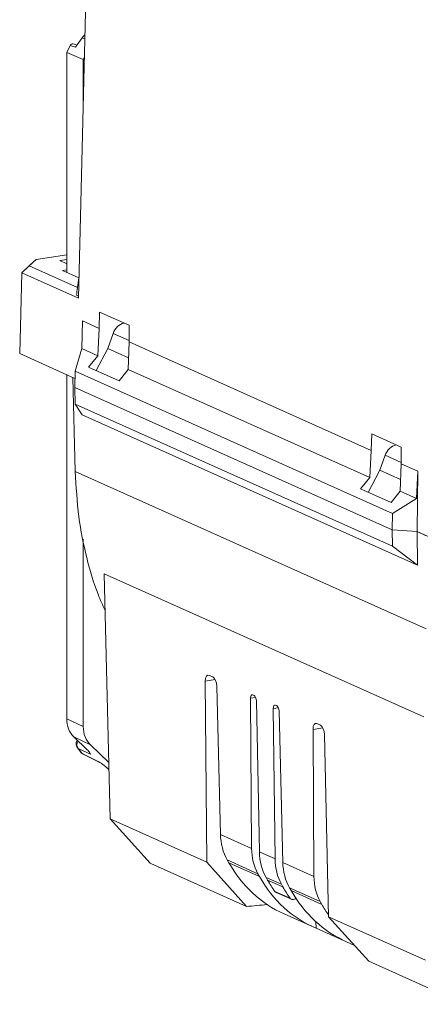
# Model space of a CAD drawing. Header units: millimetres. Extents: x 52 to 151, y 96 to 229.
# Tile 1 of 4: x 52 to 87, y 96 to 183. Entities that reach past the tile are written whole.
import ezdxf

# ---------------------------------------------------------------- set-up
doc = ezdxf.new("R2010")
doc.units = ezdxf.units.MM

msp = doc.modelspace()

# ---------------------------------------------------------------- linework, layer by layer
at = {"color": 7, "linetype": 'Continuous', "lineweight": 15}
for p, q in [((58.18, 214.025), (56.798, 158.14)), ((57.137, 181.137), (56.551, 180.303)), ((55.773, 179.841), (56.062, 180.442)), ((56.68, 180.486), (56.328, 180.587)), ((57.228, 179.212), (55.773, 179.841)), ((55.773, 179.841), (55.773, 160.417)), ((57.324, 179.413), (57.228, 179.212)), ((57.228, 179.212), (57.228, 175.522)), ((55.773, 161.978), (53.074, 161.575)), ((51.802, 160.396), (52.53, 161.1)), ((51.802, 160.396), (52.467, 160.988)), ((53.074, 161.575), (52.467, 160.988)), ((52.467, 160.988), (56.716, 159.083)), ((52.53, 161.1), (53.074, 161.575)), ((55.773, 161.563), (55.155, 161.47)), ((55.155, 161.47), (55.773, 161.193)), ((51.798, 160.382), (51.622, 153.256)), ((51.798, 160.382), (51.802, 160.396)), ((56.798, 158.14), (51.798, 160.382)), ((55.773, 160.636), (55.406, 160.581)), ((55.406, 160.581), (56.842, 159.938)), ((56.844, 159.937), (56.685, 158.875)), ((56.635, 158.405), (56.803, 158.329)), ((58.638, 155.473), (58.674, 156.92)), ((61.28, 155.751), (58.674, 156.92)), ((57.093, 153.702), (57.154, 156.138)), ((58.638, 155.473), (57.154, 156.138)), ((60.807, 155.948), (60.807, 155.963)), ((61.271, 154.293), (61.28, 155.751)), ((58.638, 155.473), (58.522, 153.061)), ((59.863, 155.04), (59.386, 153.719)), ((61.271, 154.293), (61.198, 151.862)), ((82.638, 144.714), (61.271, 154.293)), ((56.498, 151.07), (51.622, 153.256)), ((57.093, 153.702), (56.508, 151.7)), ((58.522, 153.061), (57.093, 153.702)), ((57.696, 152.062), (58.522, 153.061)), ((59.386, 153.719), (58.356, 151.766)), ((59.386, 153.719), (61.229, 152.893)), ((55.773, 151.395), (55.773, 121.026)), ((56.508, 151.7), (56.485, 150.248)), ((84.508, 139.148), (56.508, 151.7)), ((57.696, 152.062), (60.388, 150.855)), ((60.388, 150.855), (61.198, 151.862)), ((61.2, 151.921), (61.121, 151.766)), ((82.522, 142.303), (61.198, 151.862)), ((56.498, 151.07), (56.322, 151.149)), ((56.322, 151.149), (56.526, 142.837)), ((84.485, 137.696), (56.485, 150.248)), ((56.485, 150.248), (56.508, 148.802)), ((84.508, 136.25), (56.508, 148.802)), ((56.508, 148.802), (57.118, 147.853)), ((86.717, 134.584), (57.118, 147.853)), ((82.674, 146.161), (82.638, 144.714)), ((82.674, 146.161), (85.28, 144.992)), ((84.807, 145.204), (84.807, 145.189)), ((82.638, 144.714), (82.522, 142.303)), ((83.863, 144.281), (83.386, 142.961)), ((85.28, 144.992), (85.271, 143.534)), ((85.271, 143.534), (85.198, 141.103)), ((86.754, 142.869), (85.271, 143.534)), ((83.386, 142.961), (82.356, 141.007)), ((85.229, 142.135), (83.386, 142.961)), ((86.754, 142.869), (86.627, 140.462)), ((86.671, 137.544), (86.754, 142.869)), ((82.522, 142.303), (81.696, 141.303)), ((84.388, 140.096), (81.696, 141.303)), ((85.198, 141.103), (84.388, 140.096)), ((85.2, 141.162), (85.121, 141.008)), ((86.627, 140.462), (85.198, 141.103)), ((86.627, 140.462), (84.508, 139.148)), ((84.508, 139.148), (84.485, 137.696)), ((84.485, 137.696), (86.671, 137.544)), ((84.485, 137.696), (84.508, 136.25)), ((92.121, 135.101), (86.671, 137.544)), ((87.421, 137.208), (86.671, 137.544)), ((86.717, 134.584), (86.671, 137.544)), ((57.228, 136.869), (57.228, 120.325)), ((84.508, 136.25), (86.717, 134.584)), ((87.263, 121.182), (59.069, 133.821)), ((59.069, 133.821), (59.602, 112.173)), ((67.993, 124.342), (68.136, 108.348)), ((68.648, 124.71), (68.332, 124.851)), ((69.331, 110.809), (69.008, 123.89)), ((72.083, 109.575), (71.994, 122.833)), ((72.188, 123.123), (72.294, 123.075)), ((72.5, 122.604), (72.769, 109.268)), ((73.996, 121.933), (74.145, 108.651)), ((74.19, 122.225), (74.295, 122.178)), ((74.831, 108.343), (74.501, 121.71)), ((77.496, 120.085), (77.583, 107.11)), ((78.151, 120.449), (77.836, 120.591)), ((56.407, 119.413), (57.58, 118.28)), ((78.873, 103.535), (78.512, 119.627)), ((57.862, 118.713), (59.48, 117.15)), ((57.224, 117.889), (58.585, 117.217)), ((59.602, 112.173), (68.136, 108.348)), ((59.602, 112.173), (59.603, 112.173)), ((59.603, 112.173), (63.117, 108.282)), ((63.117, 108.282), (63.175, 108.233)), ((71.616, 104.448), (63.175, 108.233)), ((71.616, 104.448), (68.136, 108.348)), ((69.931, 108.556), (70.069, 108.314)), ((72.774, 107.101), (72.641, 107.341)), ((73.359, 107.019), (73.495, 106.778)), ((74.714, 106.412), (74.848, 106.171)), ((75.569, 105.848), (75.431, 106.09)), ((74.245, 105.683), (75.586, 105.082)), ((78.141, 104.875), (78.274, 104.635)), ((74.945, 103.795), (77.556, 102.625)), ((78.873, 103.535), (87.406, 99.709)), ((78.873, 103.535), (82.413, 99.608)), ((77.768, 102.533), (77.751, 103.1)), ((80.233, 101.428), (77.768, 102.533)), ((80.445, 101.33), (81.143, 101.017)), ((90.877, 95.814), (82.413, 99.608))]:
    msp.add_line(p, q, dxfattribs=at)
at = {"color": 8, "linetype": 'Continuous', "lineweight": 0}
for p, q in [((57.364, 181.039), (57.137, 181.137)), ((56.551, 180.303), (56.062, 180.442)), ((59.863, 155.04), (61.271, 154.408)), ((85.271, 143.649), (83.863, 144.281)), ((87.476, 128.963), (56.526, 142.837)), ((67.993, 124.342), (68.864, 124.473)), ((72.437, 122.9), (71.994, 122.833)), ((74.44, 121.999), (73.996, 121.933)), ((55.773, 121.026), (57.228, 120.325)), ((78.366, 120.215), (77.496, 120.085)), ((57.862, 118.713), (56.407, 119.413)), ((57.867, 117.887), (56.782, 118.399)), ((57.134, 117.952), (58.495, 117.281)), ((69.331, 110.809), (72.083, 109.575)), ((74.145, 108.651), (72.769, 109.268)), ((72.641, 107.341), (69.931, 108.556)), ((72.774, 107.101), (70.069, 108.314)), ((74.831, 108.343), (77.583, 107.11)), ((74.714, 106.412), (73.359, 107.019)), ((74.848, 106.171), (73.495, 106.778)), ((78.141, 104.875), (75.431, 106.09)), ((74.126, 105.782), (75.468, 105.18)), ((78.274, 104.635), (75.569, 105.848))]:
    msp.add_line(p, q, dxfattribs=at)
at = {"color": 8, "linetype": 'Continuous', "lineweight": 0, "flags": 128}
for points in [[(56.699, 118.476), (56.735, 118.436), (56.782, 118.399)], [(57.053, 118.026), (57.087, 117.99), (57.134, 117.952)], [(57.134, 117.952), (57.187, 117.91), (57.224, 117.889)]]:
    msp.add_lwpolyline(points, dxfattribs=at)
at = {"color": 7, "linetype": 'Continuous', "lineweight": 15, "flags": 128}
msp.add_lwpolyline([(58.585, 117.217), (58.547, 117.239), (58.495, 117.281)], dxfattribs=at)
at = {"color": 7, "linetype": 'Continuous', "lineweight": 15}
for centre, radius, start, end in [((56.881, 118.923), 0.247, 130.56762, 147.06026), ((57.092, 118.784), 0.5, 146.66676, 218.0827), ((57.445, 118.337), 0.5, 218.46473, 243.73972)]:
    msp.add_arc(centre, radius, start, end, dxfattribs=at)
at = {"color": 8, "linetype": 'Continuous', "lineweight": 0}
msp.add_arc((57.158, 118.74), 0.509, 140.31289, 222.2146, dxfattribs=at)
at = {"color": 7, "linetype": 'Continuous', "lineweight": 15}
for centre, major_axis, ratio, start_param, end_param in [((57.799, 180.804), (0.712, 0.747), 0.701831, 1.438512, 1.781047), ((56.249, 180.349), (0.102, 0.229), 0.834238, 0.116695, 1.533588), ((60.899, 154.718), (0.564, 1.171), 0.831807, 0.586373, 1.693851), ((84.899, 143.959), (0.564, 1.171), 0.831807, 0.586373, 1.693851), ((68.343, 124.177), (-0.117, 0.69), 0.478313, 5.97407, 7.531776), ((68.659, 124.035), (-0.117, 0.69), 0.478313, 4.420727, 5.97407), ((72.195, 122.737), (-0.067, 0.394), 0.478313, 5.97407, 7.527413), ((72.3, 122.69), (-0.067, 0.394), 0.478313, 4.412, 5.97407), ((74.196, 121.84), (-0.067, 0.394), 0.478313, 5.97407, 7.536139), ((74.301, 121.793), (-0.067, 0.394), 0.478313, 4.420727, 5.97407), ((57.938, 121.349), (1.024, 2.281), 0.836487, 2.063307, 2.848579), ((59.393, 120.649), (1.024, 2.281), 0.836487, 2.063307, 2.848579), ((77.846, 119.916), (-0.117, 0.69), 0.478313, 5.97407, 7.527413), ((78.162, 119.775), (-0.117, 0.69), 0.478313, 4.416363, 5.97407), ((73.659, 111.541), (1.913, 4.62), 0.84083, 2.056001, 2.562146), ((76.413, 110.306), (2.17, 4.505), 0.831807, 2.10297, 2.609115), ((77.098, 109.999), (1.98, 4.591), 0.838725, 2.06828, 2.574425), ((78.475, 109.382), (2.108, 4.534), 0.834209, 2.091765, 2.59791), ((80.631, 116.77), (5.421, 13.089), 0.84083, 2.562146, 3.117391), ((79.159, 109.075), (1.913, 4.62), 0.84083, 2.056001, 2.562146), ((83.46, 115.502), (6.147, 12.764), 0.831807, 2.609115, 3.183976), ((81.913, 107.841), (2.17, 4.505), 0.831807, 2.10297, 2.609115), ((84.088, 115.22), (5.61, 13.007), 0.838725, 2.574425, 2.668831), ((85.503, 114.586), (5.973, 12.845), 0.834209, 2.59791, 2.692316), ((74.407, 106.049), (0.158, 0.367), 0.838725, 2.668831, 3.129671), ((75.752, 105.446), (0.169, 0.363), 0.834209, 2.692316, 4.349353), ((86.131, 114.305), (5.421, 13.089), 0.84083, 2.562146, 3.117391), ((99.275, 602.056), (219.801, 464.367), 0.833019, 3.596106, 3.600264), ((88.96, 113.036), (6.147, 12.764), 0.831807, 2.609115, 2.700614)]:
    msp.add_ellipse(centre, major_axis=major_axis, ratio=ratio, start_param=start_param, end_param=end_param, dxfattribs=at)
at = {"color": 8, "linetype": 'Continuous', "lineweight": 0}
msp.add_ellipse((101.48, 84.802), major_axis=(49.245, -42.802), ratio=0.117124, start_param=3.687131, end_param=3.703433, dxfattribs=at)
at = {"color": 7, "linetype": 'Continuous', "lineweight": 15}
msp.add_open_spline([(56.685, 158.875), (56.668, 158.718), (56.651, 158.561), (56.635, 158.405)], degree=3, dxfattribs=at)
for points, knots in [([(56.526, 142.837), (56.6, 141.502), (56.743, 138.912), (57.478, 135.299), (58.278, 132.531), (58.938, 131.046), (59.149, 130.57)], [0, 0, 0, 0, 0.309248, 0.599937, 0.872062, 1, 1, 1, 1]), ([(56.699, 118.476), (56.728, 118.439), (56.845, 118.29), (56.964, 118.139), (57.053, 118.026)], [0, 0, 0, 0, 0.249571, 1, 1, 1, 1]), ([(57.58, 118.28), (57.627, 118.232), (57.74, 118.118), (57.83, 117.988), (57.855, 117.922), (57.867, 117.888), (57.867, 117.887)], [0, 0, 0, 0, 0.249868, 0.593489, 0.995595, 1, 1, 1, 1]), ([(59.495, 116.541), (59.477, 116.558), (59.383, 116.645), (59.185, 116.81), (58.923, 117.012), (58.677, 117.182), (58.556, 117.248), (58.495, 117.281)], [0, 0, 0, 0, 0.058844, 0.302969, 0.537769, 0.768822, 1, 1, 1, 1])]:
    msp.add_open_spline(points, degree=3, knots=knots, dxfattribs=at)
at = {"color": 8, "linetype": 'Continuous', "lineweight": 0}
msp.add_open_spline([(57.867, 117.887), (57.85, 117.905), (57.802, 117.958), (57.776, 118.03), (57.76, 118.078)], degree=3, knots=[0, 0, 0, 0, 0.342926, 1, 1, 1, 1], dxfattribs=at)

doc.saveas('drawing.dxf')
